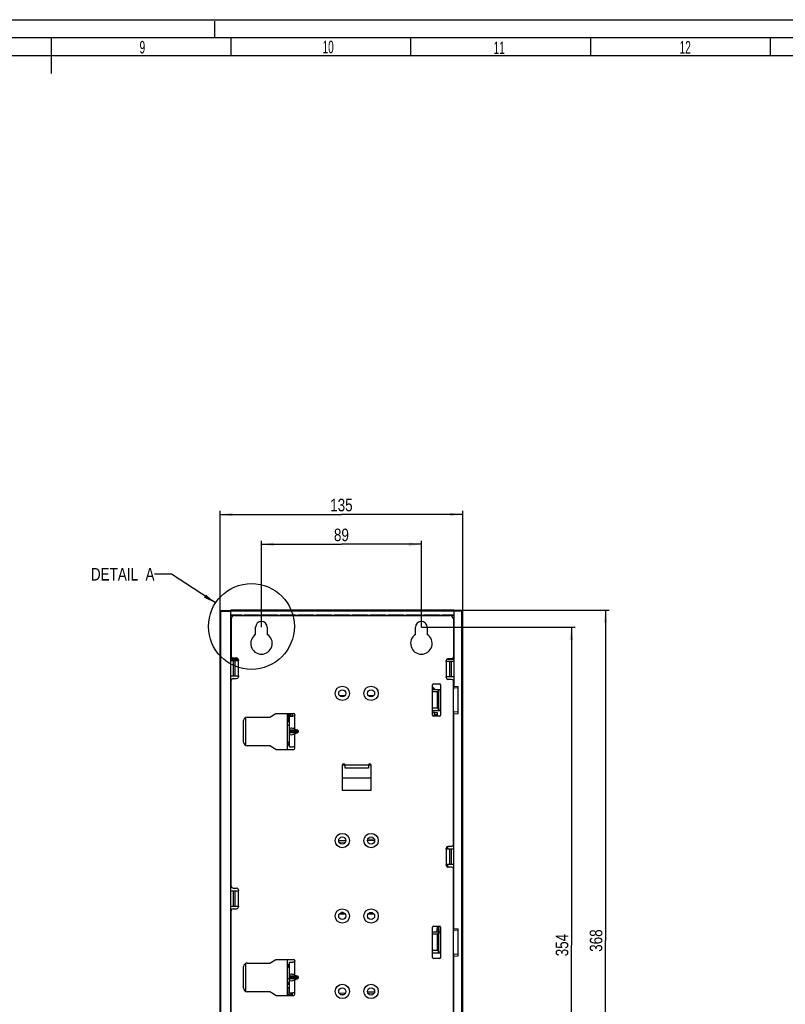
# Model space of a CAD drawing. Header units: millimetres. Extents: x 0 to 841, y 0 to 594.
# Tile 64 of 77: x 417 to 630, y 320 to 594. Entities that reach past the tile are written whole.
import ezdxf

# ---------------------------------------------------------------- set-up
doc = ezdxf.new("R2010")
doc.units = ezdxf.units.MM
doc.header["$LTSCALE"] = 46.255
doc.linetypes.add('DASHED', pattern=[0.2, 0.1, -0.1])
doc.layers.get('0').update_dxf_attribs({"linetype": 'CONTINUOUS'})
for name, color, linetype in [('DATUM_AXIS', 7, 'CONTINUOUS'), ('DRAFTS', 7, 'CONTINUOUS'), ('HOLES', 7, 'CONTINUOUS'), ('ROUNDS', 7, 'CONTINUOUS')]:
    doc.layers.add(name, color=color, linetype=linetype)
doc.styles.get("Standard").update_dxf_attribs({"font": 'txt', "width": 0.8})
doc.styles.add('TEXTSTYLE_2', font='txt', dxfattribs={"width": 0.6})
doc.dimstyles.new('DIMSTYLE_2', dxfattribs={"dimtxt": 3.5, "dimasz": 3.5, "dimexe": 0.18, "dimexo": 0.0625, "dimgap": 0.09, "dimtad": 1, "dimlfac": 2, "dimdsep": 46, "dimtxsty": 'STANDARD', "dimblk": '_FILLED', "dimblk1": '_FILLED', "dimblk2": '_FILLED', "dimcen": 0.09, "dimclrt": 5, "dimadec": 0, "dimazin": 0, "dimtfac": 1, "dimtofl": 0, "dimtmove": 0, "dimatfit": 3, "dimldrblk": '_FILLED', "dimfxl": 1, "dimtolj": 1, "dimarcsym": 0})
doc.dimstyles.get("Standard").update_dxf_attribs({"dimtxt": 3.5, "dimasz": 3.5, "dimexe": 0.18, "dimexo": 0.0625, "dimgap": 0.09, "dimtad": 1, "dimdsep": 46, "dimtxsty": 'STANDARD', "dimblk": '_FILLED', "dimblk1": '_FILLED', "dimblk2": '_FILLED', "dimcen": 0.09, "dimclrt": 5, "dimadec": 0, "dimazin": 0, "dimtol": 1, "dimtp": 0.01, "dimtm": 0.01, "dimtfac": 1, "dimtofl": 0, "dimtmove": 0, "dimatfit": 3, "dimldrblk": '_FILLED', "dimfxl": 1, "dimtolj": 1, "dimarcsym": 0})

# ---------------------------------------------------------------- blocks, each defined once
blk = doc.blocks.new('_FILLED')
at = {"color": 0, "linetype": 'BYBLOCK'}
blk.add_solid([(0, 0), (-1, 0.143), (-1, -0.143)], dxfattribs=at)
blk = doc.blocks.new('*D3')
at = {"color": 2, "linetype": 'CONTINUOUS'}
for p, q in [((537.49, 429.56), (580.7, 429.56)), ((579.7, 429.56), (579.7, 337.56)), ((579.7, 245.56), (579.7, 337.56)), ((536.39, 245.56), (580.7, 245.56))]:
    blk.add_line(p, q, dxfattribs=at)
at = {"color": 2, "linetype": 'CONTINUOUS', "xscale": 3.5, "yscale": 3.5, "zscale": 3.5}
for p, rotation in [((579.7, 429.56), 90), ((579.7, 245.56), 270)]:
    blk.add_blockref('_FILLED', p, dxfattribs=dict(at, rotation=rotation))
at = {"color": 5, "linetype": 'CONTINUOUS', "insert": (575.33, 337.56), "char_height": 3.5, "width": 8.4, "attachment_point": 2, "rotation": 90, "line_spacing_factor": 0.9}
blk.add_mtext('368', dxfattribs=at)
blk = doc.blocks.new('*D4')
at = {"color": 2, "linetype": 'CONTINUOUS'}
for p, q in [((528.49, 424.81), (571.24, 424.81)), ((570.24, 424.81), (570.24, 336.31)), ((570.24, 247.81), (570.24, 336.31)), ((528.49, 247.81), (571.24, 247.81))]:
    blk.add_line(p, q, dxfattribs=at)
at = {"color": 2, "linetype": 'CONTINUOUS', "xscale": 3.5, "yscale": 3.5, "zscale": 3.5}
for p, rotation in [((570.24, 424.81), 90), ((570.24, 247.81), 270)]:
    blk.add_blockref('_FILLED', p, dxfattribs=dict(at, rotation=rotation))
at = {"color": 5, "linetype": 'CONTINUOUS', "insert": (565.86, 336.31), "char_height": 3.5, "width": 8.4, "attachment_point": 2, "rotation": 90, "line_spacing_factor": 0.9}
blk.add_mtext('354', dxfattribs=at)
blk = doc.blocks.new('*D5')
at = {"color": 2, "linetype": 'CONTINUOUS'}
for p, q in [((483.99, 424.81), (483.99, 448.91)), ((483.99, 447.91), (506.24, 447.91)), ((528.49, 447.91), (506.24, 447.91)), ((528.49, 424.81), (528.49, 448.91))]:
    blk.add_line(p, q, dxfattribs=at)
at = {"color": 2, "linetype": 'CONTINUOUS', "xscale": 3.5, "yscale": 3.5, "zscale": 3.5, "rotation": 180}
blk.add_blockref('_FILLED', (483.99, 447.91), dxfattribs=at)
at = {"color": 2, "linetype": 'CONTINUOUS', "xscale": 3.5, "yscale": 3.5, "zscale": 3.5}
blk.add_blockref('_FILLED', (528.49, 447.91), dxfattribs=at)
at = {"color": 5, "linetype": 'CONTINUOUS', "insert": (506.24, 452.28), "char_height": 3.5, "width": 5.6, "attachment_point": 2, "line_spacing_factor": 0.9}
blk.add_mtext('89', dxfattribs=at)
blk = doc.blocks.new('*D7')
at = {"color": 2, "linetype": 'CONTINUOUS'}
for p, q in [((472.49, 429.21), (472.49, 457.23)), ((472.49, 456.23), (506.24, 456.23)), ((539.99, 456.23), (506.24, 456.23)), ((539.99, 429.23), (539.99, 457.23))]:
    blk.add_line(p, q, dxfattribs=at)
at = {"color": 2, "linetype": 'CONTINUOUS', "xscale": 3.5, "yscale": 3.5, "zscale": 3.5, "rotation": 180}
blk.add_blockref('_FILLED', (472.49, 456.23), dxfattribs=at)
at = {"color": 2, "linetype": 'CONTINUOUS', "xscale": 3.5, "yscale": 3.5, "zscale": 3.5}
blk.add_blockref('_FILLED', (539.99, 456.23), dxfattribs=at)
at = {"color": 5, "linetype": 'CONTINUOUS', "insert": (506.24, 460.6), "char_height": 3.5, "width": 8.4, "attachment_point": 2, "line_spacing_factor": 0.9}
blk.add_mtext('135', dxfattribs=at)

msp = doc.modelspace()

# ---------------------------------------------------------------- linework, layer by layer
at = {"color": 7, "linetype": 'CONTINUOUS'}
for p, q in [((0, 594), (841, 594)), ((425.5, 589), (425.5, 579)), ((475.5, 589), (475.5, 584)), ((525.5, 589), (525.5, 584)), ((575.5, 589), (575.5, 584)), ((625.5, 589), (625.5, 584)), ((20, 584), (831, 584)), ((472.4876, 252.4199), (472.4876, 429.2125)), ((472.7289, 429.4624), (475.4876, 429.5587)), ((475.4876, 252.0587), (475.4876, 429.5587)), ((475.4876, 428.1954), (537.4876, 428.1954)), ((478.4876, 428.1587), (475.4876, 428.1587)), ((476.5876, 428.0587), (536.3876, 428.0587)), ((478.4876, 428.1587), (478.5094, 428.1805)), ((478.4876, 428.0587), (478.4876, 428.1587)), ((478.5094, 428.1805), (478.5094, 428.0587)), ((478.5094, 428.1805), (479.2158, 428.1805)), ((479.2158, 428.0587), (479.2158, 428.1805)), ((479.2376, 428.1587), (479.2158, 428.1805)), ((479.2376, 428.0587), (479.2376, 428.1587)), ((483.4876, 428.1587), (479.2376, 428.1587)), ((483.4876, 428.1587), (483.5094, 428.1805)), ((483.4876, 428.0587), (483.4876, 428.1587)), ((483.5094, 428.1805), (483.5094, 428.0587)), ((483.5094, 428.1805), (484.2158, 428.1805)), ((484.2158, 428.0587), (484.2158, 428.1805)), ((484.2376, 428.1587), (484.2158, 428.1805)), ((484.2376, 428.0587), (484.2376, 428.1587)), ((488.4876, 428.1587), (484.2376, 428.1587)), ((488.4876, 428.1587), (488.5094, 428.1805)), ((488.4876, 428.0587), (488.4876, 428.1587)), ((488.5094, 428.1805), (488.5094, 428.0587)), ((488.5094, 428.1805), (489.2158, 428.1805)), ((489.2158, 428.0587), (489.2158, 428.1805)), ((489.2376, 428.1587), (489.2158, 428.1805)), ((489.2376, 428.0587), (489.2376, 428.1587)), ((493.4876, 428.1587), (489.2376, 428.1587)), ((493.4876, 428.1587), (493.5094, 428.1805)), ((493.4876, 428.0587), (493.4876, 428.1587)), ((493.5094, 428.1805), (493.5094, 428.0587)), ((493.5094, 428.1805), (494.2158, 428.1805)), ((494.2158, 428.0587), (494.2158, 428.1805)), ((494.2376, 428.1587), (494.2158, 428.1805)), ((494.2376, 428.0587), (494.2376, 428.1587)), ((498.4876, 428.1587), (494.2376, 428.1587)), ((498.4876, 428.1587), (498.5094, 428.1805)), ((498.4876, 428.0587), (498.4876, 428.1587)), ((498.5094, 428.1805), (498.5094, 428.0587)), ((498.5094, 428.1805), (499.2158, 428.1805)), ((499.2158, 428.0587), (499.2158, 428.1805)), ((499.2376, 428.1587), (499.2158, 428.1805)), ((499.2376, 428.0587), (499.2376, 428.1587)), ((503.4876, 428.1587), (499.2376, 428.1587)), ((503.4876, 428.1587), (503.5094, 428.1805)), ((503.4876, 428.0587), (503.4876, 428.1587)), ((503.5094, 428.1805), (503.5094, 428.0587)), ((503.5094, 428.1805), (504.2158, 428.1805)), ((504.2158, 428.0587), (504.2158, 428.1805)), ((504.2376, 428.1587), (504.2158, 428.1805)), ((504.2376, 428.0587), (504.2376, 428.1587)), ((508.4876, 428.1587), (504.2376, 428.1587)), ((508.4876, 428.1587), (508.5094, 428.1805)), ((508.4876, 428.0587), (508.4876, 428.1587)), ((508.5094, 428.1805), (508.5094, 428.0587)), ((508.5094, 428.1805), (509.2158, 428.1805)), ((509.2158, 428.0587), (509.2158, 428.1805)), ((509.2376, 428.1587), (509.2158, 428.1805)), ((509.2376, 428.0587), (509.2376, 428.1587)), ((513.4876, 428.1587), (509.2376, 428.1587)), ((513.4876, 428.1587), (513.5094, 428.1805)), ((513.4876, 428.0587), (513.4876, 428.1587)), ((513.5094, 428.1805), (513.5094, 428.0587)), ((513.5094, 428.1805), (514.2158, 428.1805)), ((514.2158, 428.0587), (514.2158, 428.1805)), ((514.2376, 428.1587), (514.2158, 428.1805)), ((514.2376, 428.0587), (514.2376, 428.1587)), ((518.4876, 428.1587), (514.2376, 428.1587)), ((518.4876, 428.1587), (518.5094, 428.1805)), ((518.4876, 428.0587), (518.4876, 428.1587)), ((518.5094, 428.1805), (518.5094, 428.0587)), ((518.5094, 428.1805), (519.2158, 428.1805)), ((519.2158, 428.0587), (519.2158, 428.1805)), ((519.2376, 428.1587), (519.2158, 428.1805)), ((519.2376, 428.0587), (519.2376, 428.1587)), ((523.4876, 428.1587), (519.2376, 428.1587)), ((523.4876, 428.1587), (523.5094, 428.1805)), ((523.4876, 428.0587), (523.4876, 428.1587)), ((523.5094, 428.1805), (523.5094, 428.0587)), ((523.5094, 428.1805), (524.2158, 428.1805)), ((524.2158, 428.0587), (524.2158, 428.1805)), ((524.2376, 428.1587), (524.2158, 428.1805)), ((524.2376, 428.0587), (524.2376, 428.1587)), ((528.4876, 428.1587), (524.2376, 428.1587)), ((528.4876, 428.1587), (528.5094, 428.1805)), ((528.4876, 428.0587), (528.4876, 428.1587)), ((528.5094, 428.1805), (528.5094, 428.0587)), ((528.5094, 428.1805), (529.2158, 428.1805)), ((529.2158, 428.0587), (529.2158, 428.1805)), ((529.2376, 428.1587), (529.2158, 428.1805)), ((529.2376, 428.0587), (529.2376, 428.1587)), ((533.4876, 428.1587), (529.2376, 428.1587)), ((533.4876, 428.1587), (533.5094, 428.1805)), ((533.4876, 428.0587), (533.4876, 428.1587)), ((533.5094, 428.1805), (533.5094, 428.0587)), ((533.5094, 428.1805), (534.2158, 428.1805)), ((534.2158, 428.0587), (534.2158, 428.1805)), ((534.2376, 428.1587), (534.2158, 428.1805)), ((534.2376, 428.0587), (534.2376, 428.1587)), ((537.4876, 428.1587), (534.2376, 428.1587)), ((475.4876, 425.5337), (475.5876, 425.5337)), ((475.5876, 425.5119), (475.4876, 425.5119)), ((475.5876, 427.0587), (475.5876, 416.7837)), ((537.3876, 427.0587), (537.3876, 416.5337)), ((537.4876, 425.5337), (537.3876, 425.5337)), ((537.4876, 425.5119), (537.3876, 425.5119)), ((475.4876, 424.8055), (475.5876, 424.8055)), ((475.4876, 424.7837), (475.5876, 424.7837)), ((482.3626, 422.8305), (482.3626, 424.8087)), ((485.6126, 424.8087), (485.6126, 422.8305)), ((526.8626, 422.8305), (526.8626, 424.8087)), ((530.1126, 424.8087), (530.1126, 422.8305)), ((537.3876, 424.8055), (537.4876, 424.8055)), ((537.4876, 424.7837), (537.3876, 424.7837)), ((475.4876, 420.0837), (475.5876, 420.0837)), ((475.5876, 420.0619), (475.4876, 420.0619)), ((537.4876, 420.0837), (537.3876, 420.0837)), ((537.4876, 420.0619), (537.3876, 420.0619)), ((475.4876, 419.3555), (475.5876, 419.3555)), ((475.4876, 419.3337), (475.5876, 419.3337)), ((537.3876, 419.3555), (537.4876, 419.3555)), ((537.4876, 419.3337), (537.3876, 419.3337)), ((475.4876, 416.7087), (475.6025, 416.7087)), ((475.4876, 416.6869), (475.6069, 416.6869)), ((475.4876, 416.1364), (477.4648, 416.1019)), ((475.4876, 415.5337), (477.5876, 415.5337)), ((476.0876, 416.2837), (477.0876, 416.2837)), ((477.5876, 415.7837), (477.5876, 415.5337)), ((535.3876, 415.2837), (535.3876, 415.5337)), ((537.4876, 415.2837), (535.3876, 415.2837)), ((537.4876, 415.8087), (535.4579, 415.7733)), ((535.8876, 415.8087), (535.4816, 415.8087)), ((535.6822, 415.9862), (537.4876, 416.0177)), ((536.8876, 416.0337), (535.8876, 416.0337)), ((537.3876, 416.7087), (537.4876, 416.7087)), ((537.3876, 416.6869), (537.4876, 416.6869)), ((475.4876, 411.2837), (477.5876, 411.2837)), ((477.5876, 411.2837), (477.5876, 411.0337)), ((475.5876, 352.6837), (475.5876, 410.0337)), ((476.0876, 410.5337), (477.0876, 410.5337)), ((531.5876, 400.3087), (531.5876, 408.8087)), ((531.8376, 409.0587), (533.5876, 409.0587)), ((533.8376, 408.8087), (533.8376, 400.3087)), ((535.3876, 410.7837), (535.3876, 411.0337)), ((537.4876, 411.0337), (535.3876, 411.0337)), ((536.8876, 410.2837), (535.8876, 410.2837)), ((537.3876, 364.2837), (537.3876, 409.7837)), ((475.5876, 407.4702), (475.4876, 407.4685)), ((475.4876, 405.848), (475.5876, 405.8428)), ((531.5876, 407.8633), (531.933, 407.8633)), ((531.5876, 407.4557), (533.2376, 407.4845)), ((532.9876, 406.8087), (531.5876, 406.8331)), ((532.9876, 402.3087), (532.9876, 406.8087)), ((533.7376, 406.9718), (533.7376, 407.4933)), ((533.8376, 406.9718), (533.7376, 406.9718)), ((533.7638, 406.9587), (533.7638, 402.1587)), ((537.4876, 407.5587), (537.4876, 408.3945)), ((537.4876, 408.3945), (538.7376, 408.315)), ((538.7376, 407.8577), (537.4876, 407.9256)), ((538.7376, 400.8025), (538.7376, 408.315)), ((507.2232, 405.7341), (505.7521, 405.7341)), ((515.2232, 405.7341), (513.7521, 405.7341)), ((475.4876, 400.7694), (475.5876, 400.7746)), ((486.2876, 399.8087), (488.0376, 400.8087)), ((488.0376, 400.8087), (492.9126, 400.8087)), ((491.1376, 400.8087), (491.1376, 390.8087)), ((532.9876, 402.3087), (531.5876, 402.2843)), ((531.5876, 401.6617), (533.2376, 401.6329)), ((532.1376, 401.0587), (531.5876, 401.0587)), ((532.1376, 400.0587), (532.1376, 401.0587)), ((533.7376, 401.6242), (533.7376, 402.1456)), ((533.8376, 402.1456), (533.7376, 402.1456)), ((537.4876, 340.0587), (537.4876, 401.5587)), ((538.7376, 401.2597), (537.4876, 401.1918)), ((537.4876, 400.7229), (538.7376, 400.8025)), ((479.0376, 392.8087), (479.0376, 398.8087)), ((479.5876, 399.6876), (479.5876, 391.9298)), ((480.0376, 399.8087), (486.2876, 399.8087)), ((491.7876, 391.5587), (491.7876, 400.0587)), ((491.7876, 400.0587), (492.7323, 400.0587)), ((533.5876, 400.0587), (531.8376, 400.0587)), ((491.7876, 396.0016), (491.7576, 396.0016)), ((493.2876, 396.467), (494.1108, 396.1309)), ((493.2876, 395.1505), (494.1108, 395.4865)), ((494.2876, 395.703), (494.2876, 395.9144)), ((537.3876, 394.3628), (537.4876, 394.3663)), ((486.2876, 391.8087), (480.0376, 391.8087)), ((488.0376, 390.8087), (486.2876, 391.8087)), ((488.0376, 390.8087), (492.9126, 390.8087)), ((491.7876, 391.5587), (492.7323, 391.5587)), ((537.4714, 392.0587), (537.3876, 392.0587)), ((537.4714, 389.0587), (537.3876, 389.0587)), ((506.4876, 386.4087), (506.4876, 379.4087)), ((507.2376, 385.6087), (507.2376, 386.4087)), ((513.7376, 385.6087), (507.2376, 385.6087)), ((513.7376, 386.4087), (513.7376, 385.6087)), ((514.4876, 379.4087), (514.4876, 386.4087)), ((506.4876, 379.4087), (514.4876, 379.4087)), ((537.4714, 373.0587), (537.3876, 373.0587)), ((475.4876, 370.848), (475.5876, 370.8428)), ((537.4714, 370.0587), (537.3876, 370.0587)), ((537.4876, 367.7511), (537.3876, 367.7546)), ((475.4876, 365.7694), (475.5876, 365.7746)), ((535.3876, 363.0337), (535.3876, 363.2837)), ((537.4876, 363.0337), (535.3876, 363.0337)), ((535.8376, 363.0337), (535.8376, 363.7738)), ((536.8876, 363.7837), (535.8876, 363.7837)), ((535.3876, 358.5337), (535.3876, 358.7837)), ((537.4876, 358.7837), (535.3876, 358.7837)), ((535.8376, 358.0437), (535.8376, 358.7837)), ((536.8876, 358.0337), (535.8876, 358.0337)), ((537.3876, 295.7837), (537.3876, 357.5337)), ((475.4876, 355.1489), (475.5876, 355.1472)), ((475.4876, 351.4337), (477.5876, 351.4337)), ((476.0876, 352.1837), (477.0876, 352.1837)), ((477.5876, 351.6837), (477.5876, 351.4337)), ((475.4876, 347.1837), (477.5876, 347.1837)), ((475.5876, 289.1337), (475.5876, 345.9337)), ((476.0876, 346.4337), (477.0876, 346.4337)), ((477.5876, 347.1837), (477.5876, 346.9337)), ((475.4876, 343.4685), (475.5876, 343.4702)), ((531.5876, 332.8087), (531.5876, 341.3087)), ((531.8376, 341.5587), (533.5876, 341.5587)), ((533.7376, 339.4718), (533.7376, 339.9933)), ((533.8376, 341.3087), (533.8376, 332.8087)), ((537.4876, 340.8945), (538.7376, 340.815)), ((538.7376, 340.3577), (537.4876, 340.4256)), ((538.7376, 333.3025), (538.7376, 340.815)), ((531.5876, 339.9557), (533.2376, 339.9845)), ((532.9876, 339.3087), (531.5876, 339.3331)), ((532.9876, 334.8087), (532.9876, 339.3087)), ((533.8376, 339.4718), (533.7376, 339.4718)), ((533.7638, 339.4587), (533.7638, 334.6587)), ((475.4876, 335.848), (475.5876, 335.8428)), ((532.9876, 334.8087), (531.5876, 334.7843)), ((533.8376, 334.6456), (533.7376, 334.6456)), ((533.7376, 334.1242), (533.7376, 334.6456)), ((486.2876, 331.3087), (488.0376, 332.3087)), ((488.0376, 332.3087), (492.9126, 332.3087)), ((491.1376, 332.3087), (491.1376, 322.3087)), ((531.5876, 334.1617), (533.2376, 334.1329)), ((533.5876, 332.5587), (531.8376, 332.5587)), ((537.4876, 274.8087), (537.4876, 334.0587)), ((538.7376, 333.7597), (537.4876, 333.6918)), ((537.4876, 333.2229), (538.7376, 333.3025)), ((475.4876, 330.7694), (475.5876, 330.7746)), ((479.0376, 324.3087), (479.0376, 330.3087)), ((479.5876, 331.1876), (479.5876, 323.4298)), ((480.0376, 331.3087), (486.2876, 331.3087)), ((491.7876, 323.0587), (491.7876, 331.5587)), ((491.7876, 331.5587), (492.7323, 331.5587)), ((491.7876, 327.5016), (491.7567, 327.5016)), ((493.2876, 327.967), (494.1108, 327.6309)), ((493.2876, 326.6505), (494.1108, 326.9865)), ((494.2876, 327.203), (494.2876, 327.4144)), ((491.6202, 324.4018), (491.7876, 324.3959)), ((486.2876, 323.3087), (480.0376, 323.3087)), ((488.0376, 322.3087), (486.2876, 323.3087)), ((488.0376, 322.3087), (492.9126, 322.3087)), ((491.8876, 322.449), (491.1376, 322.4752)), ((491.7876, 323.0587), (492.7323, 323.0587)), ((491.8876, 322.449), (491.8876, 322.3087)), ((492.1376, 323.0587), (492.1376, 322.3087)), ((492.5126, 323.0587), (492.5126, 322.3087))]:
    msp.add_line(p, q, dxfattribs=at)
at = {"color": 7, "linetype": 'DASHED'}
msp.add_line((471, 589), (471, 594), dxfattribs=at)
at = {"color": 2, "linetype": 'CONTINUOUS'}
msp.add_line((15, 589), (836, 589), dxfattribs=at)
at = {"color": 9, "linetype": 'CONTINUOUS'}
for p, q in [((472.4876, 429.2125), (472.7289, 429.2125)), ((472.7289, 429.2125), (475.4876, 429.3089)), ((472.7289, 252.4199), (472.7289, 429.2125)), ((475.4876, 415.8548), (477.5802, 415.8208)), ((476.1515, 415.5337), (476.1515, 411.2837)), ((476.5618, 415.5337), (476.5618, 411.2837)), ((477.5802, 415.8208), (477.5882, 415.8207)), ((477.5876, 411.2837), (477.5876, 415.5337)), ((535.3876, 415.2837), (535.3876, 411.0337)), ((536.4134, 411.0337), (536.4134, 415.2837)), ((536.8238, 411.0337), (536.8238, 415.2837)), ((493.2876, 396.467), (493.2876, 400.4337)), ((494.1108, 396.1309), (491.7876, 396.1309)), ((494.2876, 395.9144), (491.7876, 395.9144)), ((491.7876, 395.703), (494.2876, 395.703)), ((491.7876, 395.4865), (494.1108, 395.4865)), ((493.2876, 391.1837), (493.2876, 395.1505)), ((537.3876, 394.8625), (537.4876, 394.866)), ((513.7376, 386.4087), (507.2376, 386.4087)), ((537.4876, 367.2514), (537.3876, 367.2549)), ((535.3876, 363.0337), (535.3876, 358.7837)), ((536.4134, 358.7837), (536.4134, 363.0337)), ((536.8238, 358.7837), (536.8238, 363.0337)), ((476.1515, 351.4337), (476.1515, 347.1837)), ((476.5618, 351.4337), (476.5618, 347.1837)), ((477.5876, 347.1837), (477.5876, 351.4337)), ((493.2876, 327.967), (493.2876, 331.9337)), ((494.1108, 327.6309), (491.7876, 327.6309)), ((494.2876, 327.4144), (491.7876, 327.4144)), ((491.7876, 327.203), (494.2876, 327.203)), ((491.7876, 326.9865), (494.1108, 326.9865)), ((493.2876, 322.6837), (493.2876, 326.6505)), ((491.6202, 324.4018), (491.6202, 322.4584))]:
    msp.add_line(p, q, dxfattribs=at)
at = {"color": 3, "linetype": 'CONTINUOUS'}
for p, q in [((507.2376, 386.4087), (506.4876, 386.4087)), ((514.4876, 386.4087), (513.7376, 386.4087)), ((506.4876, 382.9087), (514.4876, 382.9087))]:
    msp.add_line(p, q, dxfattribs=at)
at = {"color": 2, "linetype": 'CONTINUOUS'}
msp.add_circle((481.1994, 425.0386), 11.9496, dxfattribs=at)
at = {"color": 9, "linetype": 'CONTINUOUS'}
for centre in [(506.4876, 406.4087), (514.4876, 406.4087), (506.4876, 365.4087), (514.4876, 365.4087), (506.4876, 344.4087), (514.4876, 344.4087), (506.4876, 323.4087), (514.4876, 323.4087)]:
    msp.add_circle(centre, 2, dxfattribs=at)
at = {"color": 7, "linetype": 'CONTINUOUS'}
for centre in [(506.4876, 406.4087), (514.4876, 406.4087), (506.4876, 365.4087), (514.4876, 365.4087), (506.4876, 344.4087), (514.4876, 344.4087), (506.4876, 323.4087), (514.4876, 323.4087)]:
    msp.add_circle(centre, 1, dxfattribs=at)
for centre, radius, start, end in [((472.7376, 429.2125), 0.25, 92, 180), ((476.5876, 427.0587), 1, 90, 180), ((536.3876, 427.0587), 1, 0, 90), ((483.9876, 424.8087), 1.625, 0, 180), ((528.4876, 424.8087), 1.625, 0, 180), ((483.9876, 420.3087), 3, 122.797168, 57.202832), ((528.4876, 420.3087), 3, 122.797168, 57.202832), ((476.0876, 416.7837), 0.5, 180, 270), ((477.0876, 415.7837), 0.5, 0, 90), ((535.8876, 415.5337), 0.5, 90, 180), ((536.8876, 416.5337), 0.5, 270, 360), ((476.0876, 410.0337), 0.5, 90, 180), ((477.0876, 411.0337), 0.5, 270, 360), ((531.8376, 408.8087), 0.25, 90, 180), ((533.5876, 408.8087), 0.25, 0, 90), ((535.8876, 410.7837), 0.5, 180, 270), ((536.8876, 409.7837), 0.5, 0, 90), ((492.9126, 400.4337), 0.375, 0, 90), ((531.8376, 400.3087), 0.25, 180, 270), ((533.5876, 400.3087), 0.25, 270, 360), ((480.0376, 398.8087), 1, 90, 180), ((486.5717, 394.8939), 5.3444, 12.633781, 13.701517), ((480.0376, 392.8087), 1, 180, 270), ((492.9126, 391.1837), 0.375, 270, 360), ((506.8626, 386.4087), 0.375, 0, 180), ((514.1126, 386.4087), 0.375, 0, 180), ((535.8876, 363.2837), 0.5, 90, 180), ((536.8876, 364.2837), 0.5, 270, 360), ((535.8876, 358.5337), 0.5, 180, 270), ((536.8876, 357.5337), 0.5, 0, 90), ((476.0876, 352.6837), 0.5, 180, 270), ((477.0876, 351.6837), 0.5, 0, 90), ((476.0876, 345.9337), 0.5, 90, 180), ((477.0876, 346.9337), 0.5, 270, 360), ((531.8376, 341.3087), 0.25, 90, 180), ((533.5876, 341.3087), 0.25, 0, 90), ((492.9126, 331.9337), 0.375, 0, 90), ((531.8376, 332.8087), 0.25, 180, 270), ((533.5876, 332.8087), 0.25, 270, 360), ((480.0376, 330.3087), 1, 90, 180), ((486.5443, 326.3875), 5.3725, 12.636168, 13.681845), ((480.0376, 324.3087), 1, 180, 270), ((491.6376, 324.9015), 0.5, 217.823164, 268), ((492.9126, 322.6837), 0.375, 270, 360)]:
    msp.add_arc(centre, radius, start, end, dxfattribs=at)
for centre, major_axis, ratio, start_param, end_param in [((493.2876, 395.8546), (1.4806, -0.7026), 0.34199871, 1.7316716, 3.30246793), ((493.2876, 395.7628), (1.4806, 0.7026), 0.34199871, 2.98071738, 4.5515137), ((493.9341, 395.9144), (0.3536, 0), 0.70710678, 0, 1.04719755), ((493.9341, 395.703), (-0.3536, 0), 0.70710678, 2.0943951, 3.14159265), ((493.2876, 327.3546), (1.4806, -0.7026), 0.34199871, 1.7316716, 3.30246793), ((493.2876, 327.2628), (1.4806, 0.7026), 0.34199871, 2.98071738, 4.5515137), ((493.9341, 327.4144), (0.3536, 0), 0.70710678, 0, 1.04719755), ((493.9341, 327.203), (-0.3536, 0), 0.70710678, 2.0943951, 3.14159265)]:
    msp.add_ellipse(centre, major_axis=major_axis, ratio=ratio, start_param=start_param, end_param=end_param, dxfattribs=at)
at = {"color": 9, "linetype": 'CONTINUOUS'}
msp.add_open_spline([(472.7289, 429.2125), (472.7283, 429.2288), (472.7273, 429.2606), (472.7262, 429.3068), (472.7255, 429.3495), (472.7252, 429.3868), (472.7254, 429.414), (472.7258, 429.4321), (472.7262, 429.4426), (472.7266, 429.4507), (472.7272, 429.457), (472.7278, 429.4601), (472.7284, 429.4624), (472.7289, 429.4624)], degree=3, knots=[0, 0, 0, 0, 0.19471055, 0.38191336, 0.55443518, 0.70567012, 0.82983603, 0.88024497, 0.92220948, 0.95534139, 0.9793542, 0.99410841, 1, 1, 1, 1], dxfattribs=at)
at = {"color": 7, "linetype": 'CONTINUOUS'}
for points in [[(493.2876, 400.4337), (493.2876, 400.3513), (493.2387, 400.2678), (493.1777, 400.2124)], [(493.2876, 391.1837), (493.2876, 391.2661), (493.2387, 391.3496), (493.1777, 391.405)], [(493.2876, 331.9337), (493.2876, 331.8513), (493.2387, 331.7678), (493.1777, 331.7124)], [(493.2876, 322.6837), (493.2876, 322.7661), (493.2387, 322.8497), (493.1777, 322.905)]]:
    msp.add_open_spline(points, degree=3, dxfattribs=at)
for points, knots in [([(493.1777, 400.2124), (493.1474, 400.1848), (493.0144, 400.0951), (492.8505, 400.0587), (492.7323, 400.0587)], [0, 0, 0, 0, 0.2572963, 1, 1, 1, 1]), ([(493.1777, 391.405), (493.1474, 391.4326), (493.0144, 391.5223), (492.8505, 391.5587), (492.7323, 391.5587)], [0, 0, 0, 0, 0.2572963, 1, 1, 1, 1]), ([(493.1777, 331.7124), (493.1474, 331.6848), (493.0144, 331.5951), (492.8505, 331.5587), (492.7323, 331.5587)], [0, 0, 0, 0, 0.25729625, 1, 1, 1, 1]), ([(491.1376, 324.7684), (491.1376, 324.7363), (491.175, 324.6708), (491.2218, 324.6215), (491.2449, 324.5921)], [0, 0, 0, 0, 0.46194277, 1, 1, 1, 1]), ([(493.1777, 322.905), (493.1474, 322.9326), (493.0144, 323.0223), (492.8505, 323.0587), (492.7323, 323.0587)], [0, 0, 0, 0, 0.25729625, 1, 1, 1, 1])]:
    msp.add_open_spline(points, degree=3, knots=knots, dxfattribs=at)
at = {"layer": 'DATUM_AXIS', "color": 9, "linetype": 'CONTINUOUS'}
for p, q in [((491.3276, 400.8087), (491.3276, 399.2938)), ((492.5245, 400.8087), (492.5245, 400.0587)), ((491.7876, 397.489), (491.1376, 397.489)), ((491.7108, 392.9187), (491.7876, 392.9127)), ((491.1376, 392.0721), (491.7876, 392.038)), ((507.488, 365.4022), (505.4934, 365.2977)), ((515.3946, 365.8166), (513.5495, 365.7199)), ((507.3051, 344.9509), (505.6773, 344.9615)), ((506.2927, 345.3702), (506.2404, 345.3704)), ((506.6927, 345.3682), (506.2927, 345.3702)), ((506.7451, 345.3679), (506.6927, 345.3682)), ((515.3418, 344.8958), (513.6415, 344.9079)), ((514.8823, 345.3246), (514.0994, 345.329)), ((533.1469, 340.0035), (533.141, 339.9727)), ((533.6418, 340.007), (533.6371, 339.9816)), ((491.7876, 330.8294), (491.1376, 330.7954)), ((491.7876, 330.0497), (491.6982, 330.0431)), ((491.7746, 326.0358), (491.7839, 326.0325)), ((507.323, 322.8936), (505.7088, 322.809)), ((515.4922, 323.3217), (513.4977, 323.2172))]:
    msp.add_line(p, q, dxfattribs=at)
at = {"layer": 'DATUM_AXIS', "color": 7, "linetype": 'CONTINUOUS'}
for p, q in [((491.7876, 400.0587), (491.7876, 400.8087)), ((491.1376, 398.9722), (491.7876, 398.9382)), ((507.3921, 364.997), (505.6443, 364.9054)), ((515.487, 365.4213), (513.4924, 365.3167)), ((491.1376, 325.3952), (491.7876, 325.4292)), ((506.8141, 322.4667), (506.2757, 322.4385)), ((515.3362, 322.9134), (513.6964, 322.8274))]:
    msp.add_line(p, q, dxfattribs=at)
at = {"layer": 'DATUM_AXIS', "color": 9, "linetype": 'CONTINUOUS'}
for centre, radius, start, end in [((491.1061, 401.0065), 0.741, 340.445237, 343.844432), ((497.3027, 402.9727), 5.8546, 201.663585, 202.697313), ((502.6873, 405.2266), 11.692, 202.705572, 203.80381), ((490.4149, 397.6448), 1.8848, 61.036491, 67.461845), ((514.5356, 343.5532), 18.5582, 348.865723, 349.30603), ((514.4957, 343.5596), 18.5986, 349.309495, 353.802397), ((514.4907, 343.5608), 18.9923, 349.204754, 353.986682), ((514.4865, 343.5604), 19.4821, 349.490632, 352.694934)]:
    msp.add_arc(centre, radius, start, end, dxfattribs=at)
at = {"layer": 'DATUM_AXIS', "color": 7, "linetype": 'CONTINUOUS'}
for centre, start, end in [((490.7876, 397.9892), 0, 69.566516), ((490.7876, 326.3782), 290.688774, 345.916861)]:
    msp.add_arc(centre, 1, start, end, dxfattribs=at)
at = {"layer": 'DATUM_AXIS', "color": 9, "linetype": 'CONTINUOUS'}
for points, knots in [([(491.99, 400.5077), (492.0061, 400.4711), (492.0727, 400.3211), (492.1408, 400.1719), (492.1927, 400.0592)], [0, 0, 0, 0, 0.24383859, 1, 1, 1, 1]), ([(491.2578, 398.9606), (491.2547, 398.9844), (491.2535, 399.0995), (491.2903, 399.2116), (491.3276, 399.2938)], [0, 0, 0, 0, 0.21059568, 1, 1, 1, 1]), ([(491.7839, 398.3349), (491.7711, 398.3303), (491.7624, 398.3206), (491.7313, 398.3201), (491.7328, 398.3158)], [0, 0, 0, 0, 0.74630208, 1, 1, 1, 1]), ([(491.1377, 392.4476), (491.1902, 392.5031), (491.2923, 392.6092), (491.4432, 392.7561), (491.573, 392.864), (491.6694, 392.9221), (491.7108, 392.9187)], [0, 0, 0, 0, 0.30563665, 0.59043493, 0.83427238, 1, 1, 1, 1]), ([(491.1377, 392.1889), (491.1927, 392.2052), (491.4084, 392.2684), (491.6248, 392.3294), (491.7877, 392.3674)], [0, 0, 0, 0, 0.25559361, 1, 1, 1, 1]), ([(491.7884, 330.4756), (491.7358, 330.4875), (491.5168, 330.5443), (491.3015, 330.6139), (491.1378, 330.6675)], [0, 0, 0, 0, 0.23852658, 1, 1, 1, 1]), ([(491.6982, 330.0431), (491.6584, 330.0401), (491.5652, 330.0861), (491.3804, 330.2227), (491.2374, 330.3575), (491.1381, 330.4524)], [0, 0, 0, 0, 0.17063885, 0.41283153, 1, 1, 1, 1]), ([(491.7328, 326.0517), (491.7316, 326.0481), (491.757, 326.0476), (491.7642, 326.0396), (491.7746, 326.0358)], [0, 0, 0, 0, 0.25344122, 1, 1, 1, 1])]:
    msp.add_open_spline(points, degree=3, knots=knots, dxfattribs=at)
for points in [[(491.7881, 398.8088), (491.5788, 398.8846), (491.3585, 398.932), (491.1377, 398.9608)], [(491.3276, 399.2938), (491.3833, 399.2384), (491.4332, 399.1768), (491.4772, 399.1117)], [(491.4772, 399.1117), (491.5121, 399.0603), (491.5435, 399.0065), (491.5718, 398.9511)], [(491.782, 392.6482), (491.7349, 392.7287), (491.71, 392.8255), (491.7107, 392.9187)], [(491.7792, 330.2976), (491.7262, 330.2262), (491.6975, 330.1321), (491.6983, 330.0431)], [(491.7881, 325.5586), (491.5788, 325.4829), (491.3586, 325.4354), (491.1378, 325.4067)]]:
    msp.add_open_spline(points, degree=3, dxfattribs=at)
at = {"layer": 'DRAFTS', "color": 7, "linetype": 'CONTINUOUS'}
for p, q in [((531.5876, 408.2087), (532.3277, 407.4686)), ((533.2376, 407.4845), (533.7079, 407.4927)), ((533.2376, 401.6329), (533.2376, 407.4845)), ((533.7079, 407.4927), (533.7079, 401.6247)), ((533.8376, 407.495), (533.7376, 407.4933)), ((537.4876, 407.5587), (537.3876, 407.557)), ((533.2376, 401.6329), (533.7079, 401.6247)), ((533.7376, 401.6242), (533.8376, 401.6224)), ((537.4876, 401.5587), (537.3876, 401.5605)), ((533.2376, 339.9845), (533.7079, 339.9927)), ((533.7079, 339.9927), (533.7079, 334.1247)), ((533.8376, 339.995), (533.7376, 339.9933)), ((537.4876, 340.0587), (537.3876, 340.057)), ((533.2376, 334.1329), (533.2376, 339.9845)), ((533.2376, 334.1329), (533.7079, 334.1247)), ((533.7376, 334.1242), (533.8376, 334.1224)), ((537.4876, 334.0587), (537.3876, 334.0605))]:
    msp.add_line(p, q, dxfattribs=at)
at = {"layer": 'HOLES', "color": 9, "linetype": 'CONTINUOUS'}
msp.add_line((491.7688, 326.8784), (491.1376, 326.8784), dxfattribs=at)
at = {"layer": 'HOLES', "color": 7, "linetype": 'CONTINUOUS'}
for centre, radius, start, end in [((497.1926, 395.8087), 5.4395, 178.840538, 181.473197), ((497.4243, 395.8027), 5.6712, 178.035965, 178.826763), ((498.7949, 395.7522), 7.0428, 176.625625, 178.007432), ((497.3224, 327.3068), 5.5693, 177.881896, 180.073813), ((497.3825, 327.3118), 5.6294, 180.123496, 182.286741), ((490.7876, 326.3782), 1, 290.554819, 349.520774)]:
    msp.add_arc(centre, radius, start, end, dxfattribs=at)
for points in [[(491.7656, 395.4301), (491.7607, 395.5096), (491.757, 395.5892), (491.7549, 395.6689)], [(491.7569, 327.5127), (491.7595, 327.5826), (491.7633, 327.6525), (491.7677, 327.7223)], [(491.7688, 326.8784), (491.7643, 326.948), (491.7603, 327.0175), (491.7576, 327.0872)]]:
    msp.add_open_spline(points, degree=3, dxfattribs=at)
at = {"layer": 'ROUNDS', "color": 7, "linetype": 'CONTINUOUS'}
for p, q in [((475.4876, 428.1954), (475.4876, 429.5587)), ((537.4876, 429.5587), (475.4876, 429.5587)), ((537.4876, 429.5587), (537.4876, 408.3945)), ((539.7464, 429.4798), (537.4876, 429.5587)), ((539.9876, 252.3874), (539.9876, 429.23)), ((532.1376, 401.0587), (532.8876, 401.0587)), ((532.1376, 400.5587), (532.1376, 400.0587)), ((532.8876, 401.0587), (532.8876, 400.0587))]:
    msp.add_line(p, q, dxfattribs=at)
at = {"layer": 'ROUNDS', "color": 9, "linetype": 'CONTINUOUS'}
for p, q in [((537.4876, 429.3087), (475.4876, 429.3087)), ((539.7464, 429.23), (537.4876, 429.3089)), ((539.7464, 252.3874), (539.7464, 429.23)), ((539.7464, 429.23), (539.9876, 429.23)), ((532.1376, 400.5587), (532.8876, 400.5587))]:
    msp.add_line(p, q, dxfattribs=at)
at = {"layer": 'ROUNDS', "color": 7, "linetype": 'CONTINUOUS'}
msp.add_arc((539.7376, 429.23), 0.25, 0, 88, dxfattribs=at)
at = {"layer": 'ROUNDS', "color": 9, "linetype": 'CONTINUOUS'}
for points, knots in [([(539.7495, 429.4463), (539.7493, 429.4546), (539.7467, 429.4621), (539.7493, 429.4797), (539.7464, 429.4798)], [0, 0, 0, 0, 0.73811565, 1, 1, 1, 1]), ([(539.7464, 429.23), (539.7471, 429.2514), (539.7492, 429.3235), (539.7508, 429.3956), (539.7495, 429.4463)], [0, 0, 0, 0, 0.29775199, 1, 1, 1, 1])]:
    msp.add_open_spline(points, degree=3, knots=knots, dxfattribs=at)

# ---------------------------------------------------------------- texts
at = {"color": 5, "linetype": 'CONTINUOUS', "char_height": 3.5, "attachment_point": 1, "line_spacing_factor": 0.9, "style": 'TEXTSTYLE_2'}
for s, insert, width in [('9', (450.0747, 588.0982), 2.1), ('10', (500.9845, 588.1644), 4.2), ('11', (548.5869, 587.9115), 4.2), ('12', (600.3371, 588.0672), 4.2)]:
    msp.add_mtext(s, dxfattribs=dict(at, insert=insert, width=width))
at = {"color": 5, "linetype": 'CONTINUOUS', "insert": (454.2264, 441.3223), "char_height": 3.5, "width": 25.2, "attachment_point": 3, "line_spacing_factor": 0.9}
msp.add_mtext('DETAIL  A', dxfattribs=at)

# ---------------------------------------------------------------- dimensions: what is measured, and where the dimension line sits
at = {"color": 2, "linetype": 'CONTINUOUS'}
for base, p1, p2, angle, picture, middle in [((472.4876, 456.226), (539.9876, 429.23), (472.4876, 429.2125), 180, '*D7', (502.0376, 458.851)), ((483.9876, 447.9078), (528.4876, 424.8087), (483.9876, 424.8087), 180, '*D5', (503.4376, 450.5328)), ((579.7027, 245.5587), (537.4876, 429.5587), (536.3876, 245.5587), 270, '*D3', (578.9596, 333.8039)), ((570.2365, 247.8087), (528.4876, 424.8087), (528.4876, 247.8087), 270, '*D4', (569.4934, 332.5539))]:
    dim = msp.add_linear_dim(base=base, p1=p1, p2=p2, angle=angle, dimstyle='DIMSTYLE_2', dxfattribs=at)
    dim.commit()
    dim.dimension.update_dxf_attribs({"geometry": picture, "text_midpoint": middle, "dimtype": 160})

# ---------------------------------------------------------------- leaders
msp.add_leader([(471.1974, 431.5771), (458.9672, 439.5723), (454.2264, 439.5723)], dimstyle='STANDARD', override={"dimtad": 0}, dxfattribs=at)

doc.saveas('drawing.dxf')
